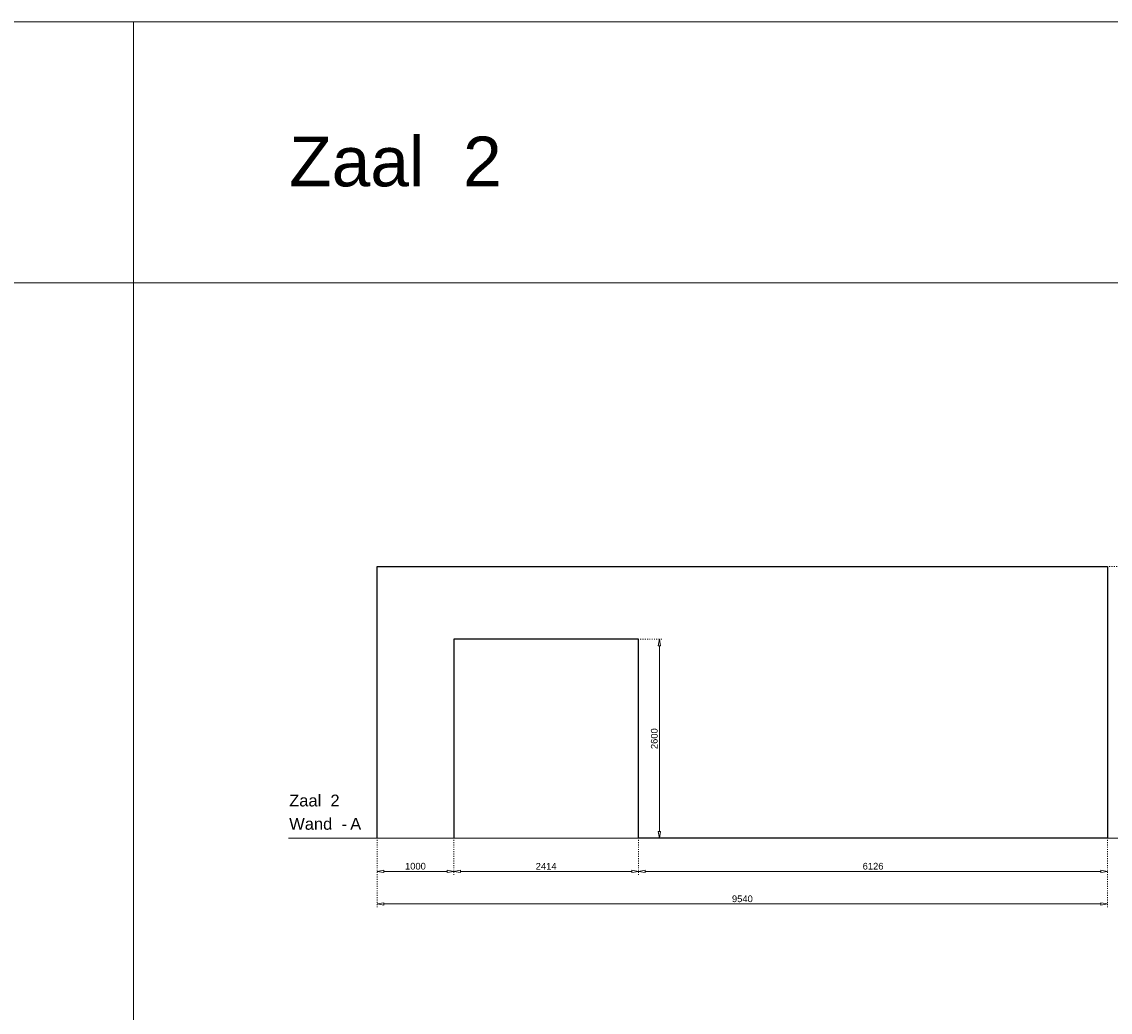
# Model space of a CAD drawing. Header units: millimetres. Extents: x 91086 to 300562, y -68316 to 28747.
# Tile 23 of 61: x 129798 to 144013, y 15803 to 28747. Entities that reach past the tile are written whole.
import ezdxf

# ---------------------------------------------------------------- set-up
doc = ezdxf.new("R2010")
doc.units = ezdxf.units.MM
doc.linetypes.add('ACAD_ISO03W100', pattern=[30, 12, -18])
doc.layers.get('Defpoints').update_dxf_attribs({"lineweight": 0})
for name, color, linetype, lineweight in [('25-Staal-B', 150, 'Continuous', 25), ('^ 0-Staal-txt', 7, 'Continuous', 0), ('Layer1', 252, 'Continuous', 0)]:
    doc.layers.add(name, color=color, linetype=linetype, lineweight=lineweight)
doc.styles.add('Arial', font='arial.ttf')
doc.dimstyles.new('dim-11', dxfattribs={"dimscale": 35, "dimtxt": 2.5, "dimasz": 2.5, "dimexe": 1.25, "dimexo": 0.625, "dimtad": 1, "dimdec": 0, "dimtxsty": 'Arial', "dimblk": 'CLOSEDBLANK', "dimcen": 3, "dimclrd": 252, "dimclre": 252, "dimclrt": 7, "dimadec": 0, "dimazin": 0, "dimtfac": 1, "dimtdec": 0, "dimtmove": 0, "dimatfit": 3, "dimldrblk": 'CLOSEDBLANK', "dimfxl": 1, "dimlwd": 0, "dimlwe": 0, "dimarcsym": 0})

# ---------------------------------------------------------------- blocks, each defined once
blk = doc.blocks.new('_ClosedBlank')
at = {"color": 0, "linetype": 'ByBlock', "lineweight": -2}
for p, q in [((-1, 0.17), (0, 0)), ((-1, 0.17), (-1, -0.17)), ((0, 0), (-1, -0.17))]:
    blk.add_line(p, q, dxfattribs=at)
blk = doc.blocks.new('*D41')
at = {"layer": '25-Staal-B', "color": 252, "linetype": 'ACAD_ISO03W100', "lineweight": 0, "transparency": 16777216}
for p, q in [((134439, 18056), (134439, 17600)), ((135439, 18056), (135439, 17600))]:
    blk.add_line(p, q, dxfattribs=at)
at = {"layer": '25-Staal-B', "color": 252, "lineweight": 0, "transparency": 16777216}
blk.add_line((134526, 17644), (135351, 17644), dxfattribs=at)
at = {"layer": 'Defpoints', "color": 0, "transparency": 16777216}
for p in [(134439, 18078), (135439, 18078), (135439, 17644)]:
    blk.add_point(p, dxfattribs=at)
at = {"layer": '25-Staal-B', "color": 252, "lineweight": 0, "transparency": 16777216, "xscale": 87.5, "yscale": 87.5, "zscale": 87.5, "rotation": 180}
blk.add_blockref('_ClosedBlank', (134439, 17644), dxfattribs=at)
at = {"layer": '25-Staal-B', "color": 252, "lineweight": 0, "transparency": 16777216, "xscale": 87.5, "yscale": 87.5, "zscale": 87.5}
blk.add_blockref('_ClosedBlank', (135439, 17644), dxfattribs=at)
at = {"layer": '25-Staal-B', "color": 7, "transparency": 16777216, "insert": (134939, 17711), "char_height": 87.5, "attachment_point": 5, "style": 'Arial'}
blk.add_mtext('1000', dxfattribs=at)
blk = doc.blocks.new('*D42')
at = {"layer": '25-Staal-B', "color": 252, "linetype": 'ACAD_ISO03W100', "lineweight": 0, "transparency": 16777216}
for p, q in [((135439, 18056), (135439, 17600)), ((137853, 18056), (137853, 17600))]:
    blk.add_line(p, q, dxfattribs=at)
at = {"layer": '25-Staal-B', "color": 252, "lineweight": 0, "transparency": 16777216}
blk.add_line((135526, 17644), (137765, 17644), dxfattribs=at)
at = {"layer": 'Defpoints', "color": 0, "transparency": 16777216}
for p in [(135439, 18078), (137853, 18078), (137853, 17644)]:
    blk.add_point(p, dxfattribs=at)
at = {"layer": '25-Staal-B', "color": 252, "lineweight": 0, "transparency": 16777216, "xscale": 87.5, "yscale": 87.5, "zscale": 87.5, "rotation": 180}
blk.add_blockref('_ClosedBlank', (135439, 17644), dxfattribs=at)
at = {"layer": '25-Staal-B', "color": 252, "lineweight": 0, "transparency": 16777216, "xscale": 87.5, "yscale": 87.5, "zscale": 87.5}
blk.add_blockref('_ClosedBlank', (137853, 17644), dxfattribs=at)
at = {"layer": '25-Staal-B', "color": 7, "transparency": 16777216, "insert": (136646, 17710), "char_height": 87.5, "attachment_point": 5, "style": 'Arial'}
blk.add_mtext('2414', dxfattribs=at)
blk = doc.blocks.new('*D43')
at = {"layer": '25-Staal-B', "color": 252, "linetype": 'ACAD_ISO03W100', "lineweight": 0, "transparency": 16777216}
for p, q in [((137853, 18056), (137853, 17600)), ((143979, 18056), (143979, 17600))]:
    blk.add_line(p, q, dxfattribs=at)
at = {"layer": '25-Staal-B', "color": 252, "lineweight": 0, "transparency": 16777216}
blk.add_line((137940, 17644), (143891, 17644), dxfattribs=at)
at = {"layer": 'Defpoints', "color": 0, "transparency": 16777216}
for p in [(137853, 18078), (143979, 18078), (143979, 17644)]:
    blk.add_point(p, dxfattribs=at)
at = {"layer": '25-Staal-B', "color": 252, "lineweight": 0, "transparency": 16777216, "xscale": 87.5, "yscale": 87.5, "zscale": 87.5, "rotation": 180}
blk.add_blockref('_ClosedBlank', (137853, 17644), dxfattribs=at)
at = {"layer": '25-Staal-B', "color": 252, "lineweight": 0, "transparency": 16777216, "xscale": 87.5, "yscale": 87.5, "zscale": 87.5}
blk.add_blockref('_ClosedBlank', (143979, 17644), dxfattribs=at)
at = {"layer": '25-Staal-B', "color": 7, "transparency": 16777216, "insert": (140916, 17711), "char_height": 87.5, "attachment_point": 5, "style": 'Arial'}
blk.add_mtext('6126', dxfattribs=at)
blk = doc.blocks.new('*D44')
at = {"layer": '25-Staal-B', "color": 252, "linetype": 'ACAD_ISO03W100', "lineweight": 0, "transparency": 16777216}
for p, q in [((144001, 21628), (144373, 21628)), ((144001, 18078), (144373, 18078))]:
    blk.add_line(p, q, dxfattribs=at)
at = {"layer": '25-Staal-B', "color": 252, "lineweight": 0, "transparency": 16777216}
blk.add_line((144329, 18166), (144329, 21541), dxfattribs=at)
at = {"layer": 'Defpoints', "color": 0, "transparency": 16777216}
for p in [(143979, 21628), (144329, 21628), (143979, 18078)]:
    blk.add_point(p, dxfattribs=at)
at = {"layer": '25-Staal-B', "color": 252, "lineweight": 0, "transparency": 16777216, "xscale": 87.5, "yscale": 87.5, "zscale": 87.5}
for p, rotation in [((144329, 21628), 90), ((144329, 18078), 270)]:
    blk.add_blockref('_ClosedBlank', p, dxfattribs=dict(at, rotation=rotation))
at = {"layer": '25-Staal-B', "color": 7, "transparency": 16777216, "insert": (144263, 19853), "char_height": 87.5, "attachment_point": 5, "rotation": 90, "style": 'Arial'}
blk.add_mtext('3550', dxfattribs=at)
blk = doc.blocks.new('*D45')
at = {"layer": '25-Staal-B', "color": 252, "linetype": 'ACAD_ISO03W100', "lineweight": 0, "transparency": 16777216}
for p, q in [((134439, 18056), (134439, 17175)), ((143979, 18056), (143979, 17175))]:
    blk.add_line(p, q, dxfattribs=at)
at = {"layer": '25-Staal-B', "color": 252, "lineweight": 0, "transparency": 16777216}
blk.add_line((134526, 17219), (143891, 17219), dxfattribs=at)
at = {"layer": 'Defpoints', "color": 0, "transparency": 16777216}
for p in [(134439, 18078), (143979, 18078), (143979, 17219)]:
    blk.add_point(p, dxfattribs=at)
at = {"layer": '25-Staal-B', "color": 252, "lineweight": 0, "transparency": 16777216, "xscale": 87.5, "yscale": 87.5, "zscale": 87.5, "rotation": 180}
blk.add_blockref('_ClosedBlank', (134439, 17219), dxfattribs=at)
at = {"layer": '25-Staal-B', "color": 252, "lineweight": 0, "transparency": 16777216, "xscale": 87.5, "yscale": 87.5, "zscale": 87.5}
blk.add_blockref('_ClosedBlank', (143979, 17219), dxfattribs=at)
at = {"layer": '25-Staal-B', "color": 7, "transparency": 16777216, "insert": (139209, 17285), "char_height": 87.5, "attachment_point": 5, "style": 'Arial'}
blk.add_mtext('9540', dxfattribs=at)
blk = doc.blocks.new('*D253')
at = {"layer": '25-Staal-B', "color": 252, "linetype": 'ACAD_ISO03W100', "lineweight": 0, "transparency": 16777216}
for p, q in [((137875, 20678), (138169, 20678)), ((137875, 18078), (138169, 18078))]:
    blk.add_line(p, q, dxfattribs=at)
at = {"layer": '25-Staal-B', "color": 252, "lineweight": 0, "transparency": 16777216}
blk.add_line((138126, 20591), (138126, 18166), dxfattribs=at)
at = {"layer": 'Defpoints', "color": 0, "transparency": 16777216}
for p in [(137853, 20678), (137853, 18078), (138126, 18078)]:
    blk.add_point(p, dxfattribs=at)
at = {"layer": '25-Staal-B', "color": 252, "lineweight": 0, "transparency": 16777216, "xscale": 87.5, "yscale": 87.5, "zscale": 87.5}
for p, rotation in [((138126, 20678), 90), ((138126, 18078), 270)]:
    blk.add_blockref('_ClosedBlank', p, dxfattribs=dict(at, rotation=rotation))
at = {"layer": '25-Staal-B', "color": 7, "transparency": 16777216, "insert": (138059, 19378), "char_height": 87.5, "attachment_point": 5, "rotation": 90, "style": 'Arial'}
blk.add_mtext('2600', dxfattribs=at)

msp = doc.modelspace()

# ---------------------------------------------------------------- linework, layer by layer
at = {"layer": '25-Staal-B'}
msp.add_lwpolyline([(134438.7, 18078.4), (134438.7, 21628.4), (143978.7, 21628.4), (143978.7, 18078.4), (137852.7, 18078.4), (137852.7, 20678.4), (135438.7, 20678.4), (135438.7, 18078.4)], dxfattribs=at)
at = {"layer": '^ 0-Staal-txt', "lineweight": 0}
msp.add_lwpolyline([(133282.3, 18078.4), (150139.8, 18078.4)], dxfattribs=at)
at = {"layer": 'Layer1'}
for points in [[(131257.3, 25335.3), (91085.6, 25335.3), (91085.6, 28746.7), (131257.3, 28746.7)], [(152207, 25335.3), (131257.3, 25335.3), (131257.3, 28746.7), (152207, 28746.7)]]:
    msp.add_lwpolyline(points, close=True, dxfattribs=at)
msp.add_lwpolyline([(131257.3, -2338), (131257.3, 25335.3)], dxfattribs=at)

# ---------------------------------------------------------------- texts
at = {"layer": '^ 0-Staal-txt', "lineweight": 0, "style": 'Arial'}
for s, height, p in [('Zaal  2', 650, (133290.4, 26596.1)), ('Zaal  2', 154.21, (133290.4, 18492.5)), ('Wand  - ', 154.21, (133290.4, 18187.8)), ('A', 154.2, (134087.5, 18187.8))]:
    msp.add_text(s, height=height, dxfattribs=at).set_placement(p)

# ---------------------------------------------------------------- dimensions: what is measured, and where the dimension line sits
at = {"layer": '25-Staal-B'}
for base, p1, p2, picture, middle in [((144329.3, 21628.4), (143978.7, 18078.4), (143978.7, 21628.4), '*D44', (144262.7, 19853.4)), ((138125.7, 18078.4), (137852.7, 20678.4), (137852.7, 18078.4), '*D253', (138059.2, 19378.4))]:
    dim = msp.add_linear_dim(base=base, p1=p1, p2=p2, angle=90, dimstyle='dim-11', dxfattribs=at)
    dim.commit()
    dim.dimension.update_dxf_attribs({"geometry": picture, "text_midpoint": middle})
for base, p1, p2, picture, middle in [((135438.7, 17644.2), (134438.7, 18078.4), (135438.7, 18078.4), '*D41', (134938.7, 17710.7)), ((143978.7, 17218.6), (134438.7, 18078.4), (143978.7, 18078.4), '*D45', (139208.7, 17285.2)), ((137852.7, 17644.2), (135438.7, 18078.4), (137852.7, 18078.4), '*D42', (136645.7, 17710)), ((143978.7, 17644.2), (137852.7, 18078.4), (143978.7, 18078.4), '*D43', (140915.7, 17710.7))]:
    dim = msp.add_linear_dim(base=base, p1=p1, p2=p2, dimstyle='dim-11', dxfattribs=at)
    dim.commit()
    dim.dimension.update_dxf_attribs({"geometry": picture, "text_midpoint": middle})

doc.saveas('drawing.dxf')
